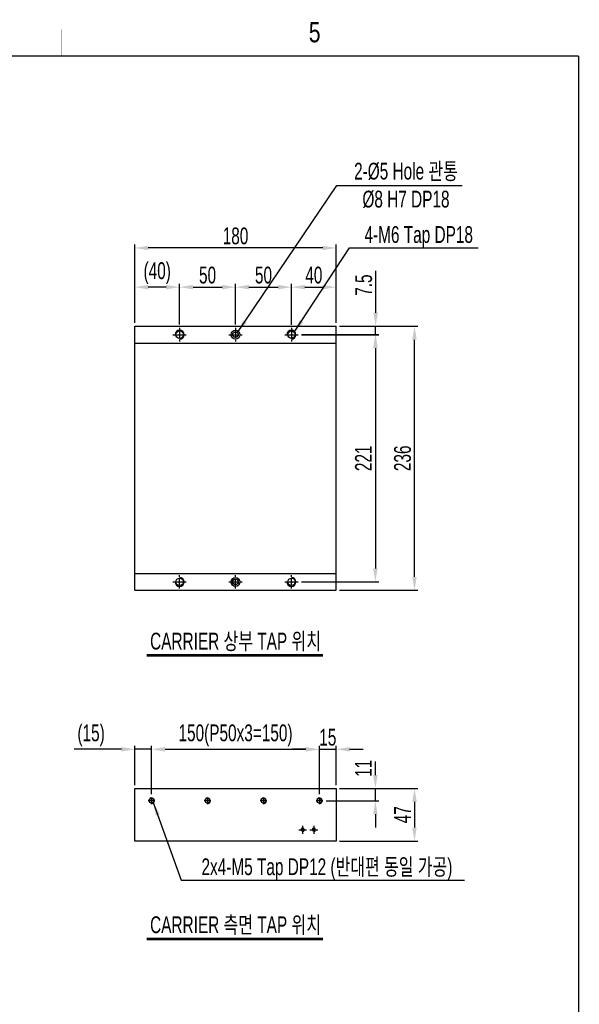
# Model space of a CAD drawing. Extents: x 4 to 2311, y -23 to 1597.
# Tile 18 of 18: x 1810 to 2311, y 716 to 1597. Entities that reach past the tile are written whole.
import ezdxf
from ezdxf.enums import TextEntityAlignment as Align

# ---------------------------------------------------------------- set-up
doc = ezdxf.new("R2010")
doc.units = 0
doc.header["$LTSCALE"] = 7
doc.header["$MEASUREMENT"] = 0
doc.linetypes.add('CENTER', pattern=[2, 1.25, -0.25, 0.25, -0.25])
doc.layers.get('0').update_dxf_attribs({"linetype": 'CONTINUOUS'})
doc.layers.get('DEFPOINTS').update_dxf_attribs({"linetype": 'CONTINUOUS'})
for name, color, linetype in [('3', 4, 'CONTINUOUS'), ('CENTERLINE', 3, 'CENTER'), ('D', 4, 'CONTINUOUS')]:
    doc.layers.add(name, color=color, linetype=linetype)
doc.styles.add('Robostar', font='Gulim.ttf', dxfattribs={"width": 0.7})
doc.styles.get("Standard").update_dxf_attribs({"font": 'Gulim.ttf', "width": 0.8})
doc.dimstyles.new('Robostar', dxfattribs={"dimscale": 6, "dimtxt": 2.5, "dimasz": 2, "dimexe": 0.5, "dimexo": 0.5, "dimgap": 0.5, "dimtad": 3, "dimdsep": 46, "dimtxsty": 'Robostar', "dimcen": 0, "dimclrd": 4, "dimclre": 4, "dimclrt": 9, "dimadec": 0, "dimazin": 2, "dimtm": 0.1, "dimtfac": 1, "dimtix": 1, "dimtmove": 1, "dimatfit": 0, "dimfxl": 0, "dimtolj": 1, "dimarcsym": 0})

# ---------------------------------------------------------------- blocks, each defined once
blk = doc.blocks.new('*D74')
at = {"color": 4, "lineweight": -2}
for p, q in [((1953.29, 1324.02), (1953.29, 1360.52)), ((1965.29, 1357.52), (1991.29, 1357.52)), ((2003.29, 1324.02), (2003.29, 1360.52))]:
    blk.add_line(p, q, dxfattribs=at)
at = {"color": 4}
for points in [[(1965.29, 1359.52), (1965.29, 1355.52), (1953.29, 1357.52)], [(1991.29, 1359.52), (1991.29, 1355.52), (2003.29, 1357.52)]]:
    blk.add_solid(points, dxfattribs=at)
at = {"layer": 'DEFPOINTS', "color": 0}
for p in [(2003.29, 1357.52), (1953.29, 1321.02), (2003.29, 1321.02)]:
    blk.add_point(p, dxfattribs=at)
at = {"color": 9, "insert": (1978.29, 1368.21), "char_height": 15, "attachment_point": 5, "style": 'Robostar'}
blk.add_mtext('\\A1;50', dxfattribs=at)
blk = doc.blocks.new('*D75')
at = {"color": 4, "lineweight": -2}
for p, q in [((2003.29, 1324.02), (2003.29, 1360.52)), ((2015.29, 1357.52), (2041.29, 1357.52)), ((2053.29, 1324.02), (2053.29, 1360.52))]:
    blk.add_line(p, q, dxfattribs=at)
at = {"color": 4}
for points in [[(2015.29, 1359.52), (2015.29, 1355.52), (2003.29, 1357.52)], [(2041.29, 1359.52), (2041.29, 1355.52), (2053.29, 1357.52)]]:
    blk.add_solid(points, dxfattribs=at)
at = {"layer": 'DEFPOINTS', "color": 0}
for p in [(2053.29, 1357.52), (2003.29, 1321.02), (2053.29, 1321.02)]:
    blk.add_point(p, dxfattribs=at)
at = {"color": 9, "insert": (2028.29, 1368.21), "char_height": 15, "attachment_point": 5, "style": 'Robostar'}
blk.add_mtext('\\A1;50', dxfattribs=at)
blk = doc.blocks.new('*D76')
at = {"color": 4, "lineweight": -2}
for p, q in [((1913.29, 1325.52), (1913.29, 1395.52)), ((2081.29, 1392.52), (1925.29, 1392.52)), ((2093.29, 1325.52), (2093.29, 1395.52))]:
    blk.add_line(p, q, dxfattribs=at)
at = {"color": 4}
for points in [[(1925.29, 1394.52), (1925.29, 1390.52), (1913.29, 1392.52)], [(2081.29, 1394.52), (2081.29, 1390.52), (2093.29, 1392.52)]]:
    blk.add_solid(points, dxfattribs=at)
at = {"layer": 'DEFPOINTS', "color": 0}
for p in [(1913.29, 1392.52), (1913.29, 1322.52), (2093.29, 1322.52)]:
    blk.add_point(p, dxfattribs=at)
at = {"color": 9, "insert": (2003.29, 1403.23), "char_height": 15, "attachment_point": 5, "style": 'Robostar'}
blk.add_mtext('\\A1;180', dxfattribs=at)
blk = doc.blocks.new('*D77')
at = {"color": 4, "lineweight": -2}
for p, q in [((2062.29, 1315.02), (2131.29, 1315.02)), ((2128.29, 1303.02), (2128.29, 1106.02)), ((2062.29, 1094.02), (2131.29, 1094.02))]:
    blk.add_line(p, q, dxfattribs=at)
at = {"color": 4}
for points in [[(2126.29, 1303.02), (2130.29, 1303.02), (2128.29, 1315.02)], [(2126.29, 1106.02), (2130.29, 1106.02), (2128.29, 1094.02)]]:
    blk.add_solid(points, dxfattribs=at)
at = {"layer": 'DEFPOINTS', "color": 0}
for p in [(2059.29, 1315.02), (2059.29, 1094.02), (2128.29, 1094.02)]:
    blk.add_point(p, dxfattribs=at)
at = {"color": 9, "insert": (2117.58, 1204.52), "char_height": 15, "attachment_point": 5, "rotation": 90, "style": 'Robostar'}
blk.add_mtext('\\A1;221', dxfattribs=at)
blk = doc.blocks.new('*D78')
at = {"color": 4, "lineweight": -2}
for p, q in [((2096.29, 1322.52), (2166.29, 1322.52)), ((2163.29, 1098.52), (2163.29, 1310.52)), ((2096.29, 1086.52), (2166.29, 1086.52))]:
    blk.add_line(p, q, dxfattribs=at)
at = {"color": 4}
for points in [[(2161.29, 1310.52), (2165.29, 1310.52), (2163.29, 1322.52)], [(2161.29, 1098.52), (2165.29, 1098.52), (2163.29, 1086.52)]]:
    blk.add_solid(points, dxfattribs=at)
at = {"layer": 'DEFPOINTS', "color": 0}
for p in [(2093.29, 1322.52), (2163.29, 1322.52), (2093.29, 1086.52)]:
    blk.add_point(p, dxfattribs=at)
at = {"color": 9, "insert": (2152.6, 1204.52), "char_height": 15, "attachment_point": 5, "rotation": 90, "style": 'Robostar'}
blk.add_mtext('\\A1;236', dxfattribs=at)
blk = doc.blocks.new('*D79')
at = {"color": 4, "lineweight": -2}
for p, q in [((1901.29, 944.39), (1859.1, 944.39)), ((1913.29, 912.39), (1913.29, 947.39)), ((1928.29, 944.39), (1913.29, 944.39)), ((1928.29, 904.39), (1928.29, 947.39)), ((1940.29, 944.39), (1952.29, 944.39))]:
    blk.add_line(p, q, dxfattribs=at)
at = {"color": 4}
for points in [[(1901.29, 946.39), (1901.29, 942.39), (1913.29, 944.39)], [(1940.29, 946.39), (1940.29, 942.39), (1928.29, 944.39)]]:
    blk.add_solid(points, dxfattribs=at)
at = {"layer": 'DEFPOINTS', "color": 0}
for p in [(1928.29, 944.39), (1913.29, 909.39), (1928.29, 901.39)]:
    blk.add_point(p, dxfattribs=at)
at = {"color": 9, "insert": (1874.19, 956.83), "char_height": 15, "attachment_point": 5, "style": 'Robostar'}
blk.add_mtext('\\A1;(15)', dxfattribs=at)
blk = doc.blocks.new('*D80')
at = {"color": 4, "lineweight": -2}
for p, q in [((1928.29, 904.39), (1928.29, 947.39)), ((1940.29, 944.39), (2066.29, 944.39)), ((2078.29, 904.39), (2078.29, 947.39))]:
    blk.add_line(p, q, dxfattribs=at)
at = {"color": 4}
for points in [[(1940.29, 946.39), (1940.29, 942.39), (1928.29, 944.39)], [(2066.29, 946.39), (2066.29, 942.39), (2078.29, 944.39)]]:
    blk.add_solid(points, dxfattribs=at)
at = {"layer": 'DEFPOINTS', "color": 0}
for p in [(2078.29, 944.39), (1928.29, 901.39), (2078.29, 901.39)]:
    blk.add_point(p, dxfattribs=at)
at = {"color": 9, "insert": (2003.29, 956.83), "char_height": 15, "attachment_point": 5, "style": 'Robostar'}
blk.add_mtext('\\A1;150(P50x3=150)', dxfattribs=at)
blk = doc.blocks.new('*D81')
at = {"color": 4, "lineweight": -2}
for p, q in [((2066.29, 944.39), (2054.29, 944.39)), ((2078.29, 904.39), (2078.29, 947.39)), ((2078.29, 944.39), (2093.29, 944.39)), ((2093.29, 912.39), (2093.29, 947.39)), ((2105.29, 944.39), (2117.29, 944.39))]:
    blk.add_line(p, q, dxfattribs=at)
at = {"color": 4}
for points in [[(2066.29, 946.39), (2066.29, 942.39), (2078.29, 944.39)], [(2105.29, 946.39), (2105.29, 942.39), (2093.29, 944.39)]]:
    blk.add_solid(points, dxfattribs=at)
at = {"layer": 'DEFPOINTS', "color": 0}
for p in [(2093.29, 944.39), (2093.29, 909.39), (2078.29, 901.39)]:
    blk.add_point(p, dxfattribs=at)
at = {"color": 9, "insert": (2085.79, 955.1), "char_height": 15, "attachment_point": 5, "style": 'Robostar'}
blk.add_mtext('\\A1;15', dxfattribs=at)
blk = doc.blocks.new('*D82')
at = {"color": 4, "lineweight": -2}
for p, q in [((2128.29, 921.39), (2128.29, 933.39)), ((2096.29, 909.39), (2131.29, 909.39)), ((2128.29, 898.39), (2128.29, 909.39)), ((2084.29, 898.39), (2131.29, 898.39)), ((2128.29, 886.39), (2128.29, 874.39))]:
    blk.add_line(p, q, dxfattribs=at)
at = {"color": 4}
for points in [[(2126.29, 921.39), (2130.29, 921.39), (2128.29, 909.39)], [(2126.29, 886.39), (2130.29, 886.39), (2128.29, 898.39)]]:
    blk.add_solid(points, dxfattribs=at)
at = {"layer": 'DEFPOINTS', "color": 0}
for p in [(2093.29, 909.39), (2128.29, 909.39), (2081.29, 898.39)]:
    blk.add_point(p, dxfattribs=at)
at = {"color": 9, "insert": (2117.58, 927.39), "char_height": 15, "attachment_point": 5, "rotation": 90, "style": 'Robostar'}
blk.add_mtext('\\A1;11', dxfattribs=at)
blk = doc.blocks.new('*D83')
at = {"color": 4, "lineweight": -2}
for p, q in [((2096.29, 909.39), (2166.29, 909.39)), ((2163.29, 897.39), (2163.29, 874.39)), ((2096.29, 862.39), (2166.29, 862.39))]:
    blk.add_line(p, q, dxfattribs=at)
at = {"color": 4}
for points in [[(2161.29, 897.39), (2165.29, 897.39), (2163.29, 909.39)], [(2161.29, 874.39), (2165.29, 874.39), (2163.29, 862.39)]]:
    blk.add_solid(points, dxfattribs=at)
at = {"layer": 'DEFPOINTS', "color": 0}
for p in [(2093.29, 909.39), (2093.29, 862.39), (2163.29, 862.39)]:
    blk.add_point(p, dxfattribs=at)
at = {"color": 9, "insert": (2152.58, 885.89), "char_height": 15, "attachment_point": 5, "rotation": 90, "style": 'Robostar'}
blk.add_mtext('\\A1;47', dxfattribs=at)
blk = doc.blocks.new('*D84')
at = {"color": 4, "lineweight": -2}
for p, q in [((2053.29, 1323.94), (2053.29, 1360.52)), ((2065.29, 1357.52), (2081.29, 1357.52)), ((2093.29, 1325.52), (2093.29, 1360.52))]:
    blk.add_line(p, q, dxfattribs=at)
at = {"color": 4}
for points in [[(2065.29, 1359.52), (2065.29, 1355.52), (2053.29, 1357.52)], [(2081.29, 1359.52), (2081.29, 1355.52), (2093.29, 1357.52)]]:
    blk.add_solid(points, dxfattribs=at)
at = {"layer": 'DEFPOINTS', "color": 0}
for p in [(2093.29, 1357.52), (2053.29, 1320.94), (2093.29, 1322.52)]:
    blk.add_point(p, dxfattribs=at)
at = {"color": 9, "insert": (2073.29, 1368.22), "char_height": 15, "attachment_point": 5, "style": 'Robostar'}
blk.add_mtext('\\A1;40', dxfattribs=at)
blk = doc.blocks.new('*D85')
at = {"color": 4, "lineweight": -2}
for p, q in [((1913.29, 1325.52), (1913.29, 1360.52)), ((1941.29, 1357.52), (1925.29, 1357.52)), ((1953.29, 1324.02), (1953.29, 1360.52))]:
    blk.add_line(p, q, dxfattribs=at)
at = {"color": 4}
for points in [[(1925.29, 1359.52), (1925.29, 1355.52), (1913.29, 1357.52)], [(1941.29, 1359.52), (1941.29, 1355.52), (1953.29, 1357.52)]]:
    blk.add_solid(points, dxfattribs=at)
at = {"layer": 'DEFPOINTS', "color": 0}
for p in [(1913.29, 1357.52), (1913.29, 1322.52), (1953.29, 1321.02)]:
    blk.add_point(p, dxfattribs=at)
at = {"color": 9, "insert": (1933.29, 1369.96), "char_height": 15, "attachment_point": 5, "style": 'Robostar'}
blk.add_mtext('\\A1;(40)', dxfattribs=at)
blk = doc.blocks.new('*D86')
at = {"color": 4, "lineweight": -2}
for p, q in [((2128.57, 1334.6), (2128.66, 1371.96)), ((2096.55, 1322.67), (2131.55, 1322.59)), ((2128.53, 1315.1), (2128.55, 1322.6)), ((2062.53, 1315.25), (2131.53, 1315.09)), ((2128.5, 1303.1), (2128.48, 1291.1))]:
    blk.add_line(p, q, dxfattribs=at)
at = {"color": 4}
for points in [[(2126.57, 1334.6), (2130.57, 1334.6), (2128.55, 1322.6)], [(2126.5, 1303.1), (2130.5, 1303.1), (2128.53, 1315.1)]]:
    blk.add_solid(points, dxfattribs=at)
at = {"layer": 'DEFPOINTS', "color": 0}
for p in [(2093.55, 1322.68), (2128.55, 1322.6), (2059.53, 1315.25)]:
    blk.add_point(p, dxfattribs=at)
at = {"color": 9, "insert": (2117.94, 1359.31), "char_height": 15, "attachment_point": 5, "rotation": 89.87366, "style": 'Robostar'}
blk.add_mtext('\\A1;7.5', dxfattribs=at)

msp = doc.modelspace()

# ---------------------------------------------------------------- linework, layer by layer
for p, q in [((1913.287, 1086.523), (1913.287, 1322.523)), ((1913.287, 1322.523), (2093.287, 1322.523)), ((2093.287, 1086.523), (2093.287, 1322.523)), ((1913.287, 1307.523), (2093.287, 1307.523)), ((1913.287, 1101.523), (2093.287, 1101.523)), ((1913.287, 1086.523), (2093.287, 1086.523))]:
    msp.add_line(p, q)
at = {"color": 4}
for p, q in [((1924.131, 1028.998), (2081.309, 1028.998)), ((1924.131, 1027.998), (2081.309, 1027.998)), ((1924.131, 775.457), (2081.309, 775.457)), ((1924.131, 774.457), (2081.309, 774.457))]:
    msp.add_line(p, q, dxfattribs=at)
at = {"const_width": 1.2}
for points in [[(30, 1564), (2310, 1564)], [(2310, 1564), (2310, 10)]]:
    msp.add_lwpolyline(points, dxfattribs=at)
msp.add_lwpolyline([(1913.287, 909.394), (2093.287, 909.394), (2093.287, 862.394), (1913.287, 862.394)], close=True)
for centre, radius in [((1953.287, 1315.023), 3.323), ((2003.287, 1315.023), 4), ((2003.287, 1315.023), 2.5), ((2053.287, 1315.023), 3.323), ((1953.287, 1094.023), 3.323), ((2003.287, 1094.023), 4), ((2003.287, 1094.023), 2.5), ((2053.287, 1094.023), 3.323), ((1928.287, 898.394), 2.067), ((1978.287, 898.394), 2.067), ((2028.287, 898.394), 2.067), ((2078.287, 898.394), 2.067), ((2063.287, 872.394), 1.229), ((2073.287, 872.394), 1.229)]:
    msp.add_circle(centre, radius)
at = {"layer": '3', "const_width": 0.3}
msp.add_lwpolyline([(1848, 1588), (1848, 1564)], dxfattribs=at)
at = {"layer": '3', "color": 4}
for centre, start, end in [((1953.287, 1315.023), 270, 180), ((2053.287, 1315.023), 270, 180), ((1953.287, 1094.023), 180, 90), ((2053.287, 1094.023), 180, 90)]:
    msp.add_arc(centre, 4, start, end, dxfattribs=at)
at = {"layer": 'CENTERLINE'}
for p, q in [((1953.287, 1321.023), (1953.287, 1309.023)), ((2003.287, 1321.023), (2003.287, 1309.023)), ((2053.287, 1321.023), (2053.287, 1309.023)), ((1947.287, 1315.023), (1959.287, 1315.023)), ((1997.287, 1315.023), (2009.287, 1315.023)), ((2047.287, 1315.023), (2059.287, 1315.023)), ((1947.287, 1094.023), (1959.287, 1094.023)), ((1953.287, 1088.023), (1953.287, 1100.023)), ((1997.287, 1094.023), (2009.287, 1094.023)), ((2003.287, 1088.023), (2003.287, 1100.023)), ((2047.287, 1094.023), (2059.287, 1094.023)), ((2053.287, 1088.023), (2053.287, 1100.023)), ((1931.287, 898.394), (1925.287, 898.394)), ((1928.287, 901.394), (1928.287, 895.394)), ((1981.287, 898.394), (1975.287, 898.394)), ((1978.287, 901.394), (1978.287, 895.394)), ((2031.287, 898.394), (2025.287, 898.394)), ((2028.287, 901.394), (2028.287, 895.394)), ((2081.287, 898.394), (2075.287, 898.394)), ((2078.287, 901.394), (2078.287, 895.394)), ((2059.787, 872.394), (2066.787, 872.394)), ((2063.287, 875.894), (2063.287, 868.894)), ((2069.787, 872.394), (2076.787, 872.394)), ((2073.287, 875.894), (2073.287, 868.894))]:
    msp.add_line(p, q, dxfattribs=at)
at = {"layer": 'D'}
for centre, radius, start, end in [((1928.287, 898.394), 2.5, 255, 165), ((1978.287, 898.394), 2.5, 255, 165), ((2028.287, 898.394), 2.5, 255, 165), ((2078.287, 898.394), 2.5, 255, 165), ((2063.287, 872.394), 1.5, 270, 180), ((2073.287, 872.394), 1.5, 270, 180)]:
    msp.add_arc(centre, radius, start, end, dxfattribs=at)

# ---------------------------------------------------------------- texts
at = {"color": 9, "char_height": 15, "style": 'Robostar'}
for s, insert, attachment_point in [('2-%%C5 Hole 관통\\P%%C8 H7 DP18', (2155.664, 1448.438), 5), ('4-M6 Tap DP18', (2167.06, 1392.523), 8), ('2x4-M5 Tap DP12 (반대편 동일 가공)', (2085.006, 827.394), 8)]:
    msp.add_mtext(s, dxfattribs=dict(at, insert=insert, attachment_point=attachment_point))
at = {"color": 4, "char_height": 15, "attachment_point": 8, "style": 'Robostar'}
for s, insert in [('CARRIER 상부 TAP 위치', (2003.287, 1031.998)), ('CARRIER 측면 TAP 위치', (2003.287, 778.457))]:
    msp.add_mtext(s, dxfattribs=dict(at, insert=insert))
at = {"layer": '3', "width": 0.8}
msp.add_text('5', height=18, dxfattribs=at).set_placement((2074.058, 1585.25), align=Align.MIDDLE)

# ---------------------------------------------------------------- dimensions: what is measured, and where the dimension line sits
for base, p1, p2, picture, middle in [((1913.287, 1392.523), (2093.287, 1322.523), (1913.287, 1322.523), '*D76', (2003.287, 1403.233)), ((2003.287, 1357.523), (1953.287, 1321.023), (2003.287, 1321.023), '*D74', (1978.287, 1368.213)), ((2053.287, 1357.523), (2003.287, 1321.023), (2053.287, 1321.023), '*D75', (2028.287, 1368.213)), ((2093.287, 1357.523), (2053.287, 1320.94), (2093.287, 1322.523), '*D84', (2073.287, 1368.223)), ((2093.287, 944.394), (2078.287, 901.394), (2093.287, 909.394), '*D81', (2085.787, 955.104))]:
    dim = msp.add_linear_dim(base=base, p1=p1, p2=p2, dimstyle='Robostar')
    dim.commit()
    dim.dimension.update_dxf_attribs({"geometry": picture, "text_midpoint": middle})
for base, p1, p2, text, picture, middle in [((1913.287, 1357.523), (1953.287, 1321.023), (1913.287, 1322.523), '(<>)', '*D85', (1933.287, 1369.96)), ((2078.287, 944.394), (1928.287, 901.394), (2078.287, 901.394), '<>(P50x3=150)', '*D80', (2003.287, 956.831))]:
    dim = msp.add_linear_dim(base=base, p1=p1, p2=p2, text=text, dimstyle='Robostar')
    dim.commit()
    dim.dimension.update_dxf_attribs({"geometry": picture, "text_midpoint": middle})
dim = msp.add_linear_dim(base=(2128.547, 1322.6), p1=(2059.531, 1315.252), p2=(2093.547, 1322.677), angle=269.873659, dimstyle='Robostar', override={"dimtmove": 0})
dim.commit()
dim.dimension.update_dxf_attribs({"geometry": '*D86', "text_midpoint": (2128.628, 1359.282), "dimtype": 160})
for base, p1, p2, picture, middle in [((2163.287, 1322.523), (2093.287, 1086.523), (2093.287, 1322.523), '*D78', (2152.597, 1204.523)), ((2128.287, 1094.023), (2059.287, 1315.023), (2059.287, 1094.023), '*D77', (2117.577, 1204.523)), ((2163.287, 862.394), (2093.287, 909.394), (2093.287, 862.394), '*D83', (2152.577, 885.894))]:
    dim = msp.add_linear_dim(base=base, p1=p1, p2=p2, angle=90, dimstyle='Robostar')
    dim.commit()
    dim.dimension.update_dxf_attribs({"geometry": picture, "text_midpoint": middle})
dim = msp.add_linear_dim(base=(1928.287, 944.394), p1=(1913.287, 909.394), p2=(1928.287, 901.394), text='(<>)', dimstyle='Robostar', override={"dimtmove": 0})
dim.commit()
dim.dimension.update_dxf_attribs({"geometry": '*D79', "text_midpoint": (1874.193, 944.394), "dimtype": 160})
dim = msp.add_linear_dim(base=(2128.287, 909.394), p1=(2081.287, 898.394), p2=(2093.287, 909.394), angle=90, dimstyle='Robostar')
dim.commit()
dim.dimension.update_dxf_attribs({"geometry": '*D82', "text_midpoint": (2128.287, 927.394), "dimtype": 160})

# ---------------------------------------------------------------- leaders
at = {"annotation_type": 0, "has_hookline": 1, "hookline_direction": 0}
for points, text_width in [([(2004.997, 1316.847), (2093.836, 1448.438), (2102.45, 1448.438)], 100.428), ([(2055.738, 1317.268), (2105.232, 1392.523), (2110.938, 1392.523)], 106.244), ([(1929.778, 896.963), (1954.77, 827.394), (1959.109, 827.394)], 245.792)]:
    msp.add_leader(points, dimstyle='Robostar', dxfattribs=dict(at, text_width=text_width))

doc.saveas('drawing.dxf')
